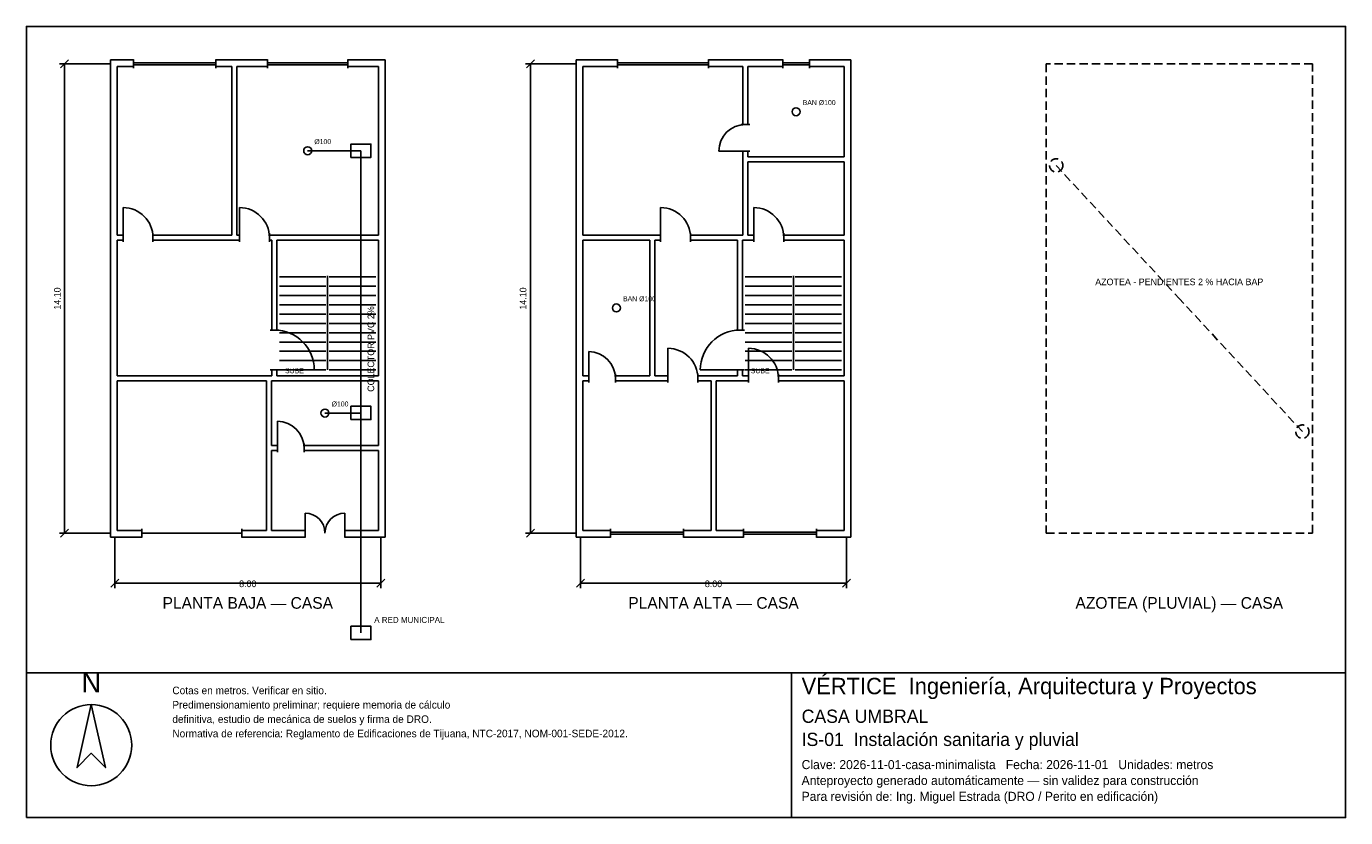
# Model space of a CAD drawing. Header units: metres. Extents: x -2.7 to 37, y -8.6 to 15.2.
import ezdxf
from ezdxf.enums import TextEntityAlignment as Align

# ---------------------------------------------------------------- set-up
doc = ezdxf.new("R2010")
doc.units = ezdxf.units.M
doc.header["$LTSCALE"] = 0.5
doc.linetypes.add('DASHED', pattern=[0.75, 0.5, -0.25])
for name, color, linetype in [('A-ESCALERA', 6, 'CONTINUOUS'), ('A-MUROS', 7, 'CONTINUOUS'), ('A-PUERTAS', 2, 'CONTINUOUS'), ('A-TEXTO', 3, 'CONTINUOUS'), ('A-VANOS', 4, 'CONTINUOUS'), ('COTAS', 8, 'CONTINUOUS'), ('I-TEXTO', 3, 'CONTINUOUS'), ('IS-PLUVIAL', 3, 'DASHED'), ('IS-REGISTROS', 34, 'CONTINUOUS'), ('IS-SANITARIA', 34, 'CONTINUOUS'), ('LAMINA', 9, 'CONTINUOUS')]:
    doc.layers.add(name, color=color, linetype=linetype)
doc.styles.get("Standard").update_dxf_attribs({"font": 'txt', "width": 0.9})

msp = doc.modelspace()

# ---------------------------------------------------------------- linework, layer by layer
at = {"layer": 'A-ESCALERA'}
for p, q in [((4.95, 7.703), (6.35, 7.703)), ((6.4, 4.903), (6.4, 7.733)), ((6.45, 7.703), (7.85, 7.703)), ((18.95, 7.703), (20.35, 7.703)), ((20.4, 4.903), (20.4, 7.733)), ((20.45, 7.703), (21.85, 7.703)), ((4.95, 7.423), (6.35, 7.423)), ((4.95, 7.143), (6.35, 7.143)), ((6.45, 7.423), (7.85, 7.423)), ((6.45, 7.143), (7.85, 7.143)), ((18.95, 7.423), (20.35, 7.423)), ((18.95, 7.143), (20.35, 7.143)), ((20.45, 7.423), (21.85, 7.423)), ((20.45, 7.143), (21.85, 7.143)), ((4.95, 6.863), (6.35, 6.863)), ((6.45, 6.863), (7.85, 6.863)), ((18.95, 6.863), (20.35, 6.863)), ((20.45, 6.863), (21.85, 6.863)), ((4.95, 6.583), (6.35, 6.583)), ((6.45, 6.583), (7.85, 6.583)), ((18.95, 6.583), (20.35, 6.583)), ((20.45, 6.583), (21.85, 6.583)), ((4.95, 6.303), (6.35, 6.303)), ((4.95, 6.023), (6.35, 6.023)), ((6.45, 6.303), (7.85, 6.303)), ((6.45, 6.023), (7.85, 6.023)), ((18.95, 6.303), (20.35, 6.303)), ((18.95, 6.023), (20.35, 6.023)), ((20.45, 6.303), (21.85, 6.303)), ((20.45, 6.023), (21.85, 6.023)), ((4.95, 5.743), (6.35, 5.743)), ((6.45, 5.743), (7.85, 5.743)), ((18.95, 5.743), (20.35, 5.743)), ((20.45, 5.743), (21.85, 5.743)), ((4.95, 5.463), (6.35, 5.463)), ((4.95, 5.183), (6.35, 5.183)), ((6.45, 5.463), (7.85, 5.463)), ((6.45, 5.183), (7.85, 5.183)), ((18.95, 5.463), (20.35, 5.463)), ((18.95, 5.183), (20.35, 5.183)), ((20.45, 5.463), (21.85, 5.463)), ((20.45, 5.183), (21.85, 5.183)), ((4.95, 4.903), (6.35, 4.903)), ((6.45, 4.903), (7.85, 4.903)), ((18.95, 4.903), (20.35, 4.903)), ((20.45, 4.903), (21.85, 4.903))]:
    msp.add_line(p, q, dxfattribs=at)
at = {"layer": 'A-MUROS'}
for p, q in [((-0.125, 14.225), (0.562, 14.225)), ((-0.125, -0.125), (-0.125, 14.225)), ((0.075, 14.025), (0.562, 14.025)), ((0.075, 8.958), (0.075, 14.025)), ((0.562, 13.97), (0.562, 14.23)), ((3.038, 13.97), (3.038, 14.23)), ((3.038, 14.225), (4.59, 14.225)), ((3.038, 14.025), (3.525, 14.025)), ((3.525, 8.958), (3.525, 14.025)), ((3.675, 14.025), (4.59, 14.025)), ((3.675, 8.958), (3.675, 14.025)), ((4.59, 13.97), (4.59, 14.23)), ((7.01, 13.97), (7.01, 14.23)), ((7.01, 14.225), (8.125, 14.225)), ((7.01, 14.025), (7.925, 14.025)), ((7.925, 8.958), (7.925, 14.025)), ((8.125, -0.125), (8.125, 14.225)), ((13.875, 14.225), (15.116, 14.225)), ((13.875, -0.125), (13.875, 14.225)), ((14.075, 14.025), (15.116, 14.025)), ((14.075, 8.958), (14.075, 14.025)), ((15.116, 13.97), (15.116, 14.23)), ((17.844, 13.97), (17.844, 14.23)), ((17.844, 14.225), (20.08, 14.225)), ((17.844, 14.025), (18.885, 14.025)), ((18.885, 12.281), (18.885, 14.025)), ((19.035, 14.025), (20.08, 14.025)), ((19.035, 12.281), (19.035, 14.025)), ((20.08, 13.97), (20.08, 14.23)), ((20.88, 13.97), (20.88, 14.23)), ((20.88, 14.225), (22.125, 14.225)), ((20.88, 14.025), (21.925, 14.025)), ((21.925, 11.306), (21.925, 14.025)), ((22.125, -0.125), (22.125, 14.225)), ((18.83, 12.281), (19.09, 12.281)), ((18.83, 11.481), (19.09, 11.481)), ((18.885, 8.958), (18.885, 11.481)), ((19.035, 11.306), (19.035, 11.481)), ((19.035, 11.306), (21.925, 11.306)), ((19.035, 11.156), (21.925, 11.156)), ((19.035, 8.958), (19.035, 11.156)), ((21.925, 8.958), (21.925, 11.156)), ((0.075, 8.958), (0.25, 8.958)), ((0.075, 8.808), (0.25, 8.808)), ((0.075, 4.728), (0.075, 8.808)), ((0.25, 8.753), (0.25, 9.013)), ((0.25, 8.753), (0.25, 9.013)), ((1.15, 8.753), (1.15, 9.013)), ((1.15, 8.753), (1.15, 9.013)), ((1.15, 8.958), (3.525, 8.958)), ((1.15, 8.808), (3.75, 8.808)), ((3.675, 8.958), (3.75, 8.958)), ((3.75, 8.753), (3.75, 9.013)), ((4.65, 8.753), (4.65, 9.013)), ((4.65, 8.958), (7.925, 8.958)), ((4.65, 8.808), (4.725, 8.808)), ((4.725, 6.103), (4.725, 8.808)), ((4.875, 8.808), (7.925, 8.808)), ((4.875, 6.103), (4.875, 8.808)), ((7.925, 4.728), (7.925, 8.808)), ((14.075, 8.958), (16.41, 8.958)), ((14.075, 8.808), (16.085, 8.808)), ((14.075, 4.728), (14.075, 8.808)), ((16.085, 4.728), (16.085, 8.808)), ((16.235, 8.808), (16.41, 8.808)), ((16.235, 4.728), (16.235, 8.808)), ((16.41, 8.753), (16.41, 9.013)), ((17.31, 8.753), (17.31, 9.013)), ((17.31, 8.958), (18.885, 8.958)), ((17.31, 8.808), (18.725, 8.808)), ((18.725, 6.103), (18.725, 8.808)), ((18.875, 8.808), (19.21, 8.808)), ((18.875, 6.103), (18.875, 8.808)), ((19.035, 8.958), (19.21, 8.958)), ((19.21, 8.753), (19.21, 9.013)), ((20.11, 8.753), (20.11, 9.013)), ((20.11, 8.958), (21.925, 8.958)), ((20.11, 8.808), (21.925, 8.808)), ((21.925, 4.728), (21.925, 8.808)), ((4.67, 6.103), (4.93, 6.103)), ((18.67, 6.103), (18.93, 6.103)), ((4.67, 4.903), (4.93, 4.903)), ((4.725, 4.728), (4.725, 4.903)), ((4.875, 4.728), (4.875, 4.903)), ((14.25, 4.523), (14.25, 4.783)), ((15.05, 4.523), (15.05, 4.783)), ((16.63, 4.523), (16.63, 4.783)), ((17.53, 4.523), (17.53, 4.783)), ((18.67, 4.903), (18.93, 4.903)), ((18.725, 4.728), (18.725, 4.903)), ((18.875, 4.728), (18.875, 4.903)), ((19.05, 4.523), (19.05, 4.783)), ((19.95, 4.523), (19.95, 4.783)), ((0.075, 4.728), (4.725, 4.728)), ((0.075, 4.578), (4.565, 4.578)), ((0.075, 0.075), (0.075, 4.578)), ((4.565, 0.075), (4.565, 4.578)), ((4.715, 4.578), (7.925, 4.578)), ((4.715, 2.634), (4.715, 4.578)), ((4.875, 4.728), (7.925, 4.728)), ((7.925, 2.634), (7.925, 4.578)), ((14.075, 4.728), (14.25, 4.728)), ((14.075, 4.578), (14.25, 4.578)), ((14.075, 0.075), (14.075, 4.578)), ((15.05, 4.728), (16.085, 4.728)), ((15.05, 4.578), (16.63, 4.578)), ((16.235, 4.728), (16.63, 4.728)), ((17.53, 4.728), (18.725, 4.728)), ((17.53, 4.578), (17.925, 4.578)), ((17.925, 0.075), (17.925, 4.578)), ((18.075, 4.578), (19.05, 4.578)), ((18.075, 0.075), (18.075, 4.578)), ((18.875, 4.728), (19.05, 4.728)), ((19.95, 4.728), (21.925, 4.728)), ((19.95, 4.578), (21.925, 4.578)), ((21.925, 0.075), (21.925, 4.578)), ((4.715, 2.634), (4.89, 2.634)), ((4.715, 2.484), (4.89, 2.484)), ((4.715, 0.075), (4.715, 2.484)), ((4.89, 2.429), (4.89, 2.689)), ((5.69, 2.429), (5.69, 2.689)), ((5.69, 2.634), (7.925, 2.634)), ((5.69, 2.484), (7.925, 2.484)), ((7.925, 0.075), (7.925, 2.484)), ((0.075, 0.075), (0.82, 0.075)), ((0.82, -0.13), (0.82, 0.13)), ((3.82, -0.13), (3.82, 0.13)), ((3.82, 0.075), (4.565, 0.075)), ((4.715, 0.075), (5.72, 0.075)), ((5.72, -0.13), (5.72, 0.13)), ((6.92, -0.13), (6.92, 0.13)), ((6.92, 0.075), (7.925, 0.075)), ((14.075, 0.075), (14.9, 0.075)), ((14.9, -0.13), (14.9, 0.13)), ((17.1, -0.13), (17.1, 0.13)), ((17.1, 0.075), (17.925, 0.075)), ((18.075, 0.075), (18.9, 0.075)), ((18.9, -0.13), (18.9, 0.13)), ((21.1, -0.13), (21.1, 0.13)), ((21.1, 0.075), (21.925, 0.075)), ((-0.125, -0.125), (0.82, -0.125)), ((3.82, -0.125), (5.72, -0.125)), ((6.92, -0.125), (8.125, -0.125)), ((13.875, -0.125), (14.9, -0.125)), ((17.1, -0.125), (18.9, -0.125)), ((21.1, -0.125), (22.125, -0.125))]:
    msp.add_line(p, q, dxfattribs=at)
at = {"layer": 'A-PUERTAS'}
for p, q in [((18.96, 11.481), (18.16, 11.481)), ((0.25, 8.883), (0.25, 9.783)), ((0.25, 8.883), (0.25, 9.783)), ((3.75, 8.883), (3.75, 9.783)), ((16.41, 8.883), (16.41, 9.783)), ((19.21, 8.883), (19.21, 9.783)), ((16.63, 4.653), (16.63, 5.553)), ((19.05, 4.653), (19.05, 5.553)), ((14.25, 4.653), (14.25, 5.453)), ((4.8, 4.903), (6, 4.903)), ((18.8, 4.903), (17.6, 4.903)), ((4.89, 2.559), (4.89, 3.359)), ((5.72, 0), (5.72, 0.6)), ((6.92, 0), (6.92, 0.6))]:
    msp.add_line(p, q, dxfattribs=at)
for centre, radius, start, end in [((18.96, 11.481), 0.8, 90, 180), ((0.25, 8.883), 0.9, 0, 90), ((0.25, 8.883), 0.9, 0, 90), ((3.75, 8.883), 0.9, 0, 90), ((16.41, 8.883), 0.9, 0, 90), ((19.21, 8.883), 0.9, 0, 90), ((4.8, 4.903), 1.2, 0, 90), ((18.8, 4.903), 1.2, 90, 180), ((16.63, 4.653), 0.9, 0, 90), ((19.05, 4.653), 0.9, 0, 90), ((14.25, 4.653), 0.8, 0, 90), ((4.89, 2.559), 0.8, 0, 90), ((5.72, 0), 0.6, 0, 90), ((6.92, 0), 0.6, 90, 180)]:
    msp.add_arc(centre, radius, start, end, dxfattribs=at)
at = {"layer": 'A-VANOS'}
for p, q in [((0.562, 14.13), (3.038, 14.13)), ((0.562, 14.07), (3.038, 14.07)), ((4.59, 14.13), (7.01, 14.13)), ((4.59, 14.07), (7.01, 14.07)), ((15.116, 14.13), (17.844, 14.13)), ((15.116, 14.07), (17.844, 14.07)), ((20.08, 14.13), (20.88, 14.13)), ((20.08, 14.07), (20.88, 14.07)), ((0.82, 0), (3.82, 0)), ((14.9, 0.03), (17.1, 0.03)), ((18.9, 0.03), (21.1, 0.03)), ((14.9, -0.03), (17.1, -0.03)), ((18.9, -0.03), (21.1, -0.03))]:
    msp.add_line(p, q, dxfattribs=at)
at = {"layer": 'COTAS'}
for p, q in [((-0.125, 14.1), (-1.655, 14.1)), ((-1.625, 13.98), (-1.385, 14.22)), ((-1.505, 0), (-1.505, 14.1)), ((13.875, 14.1), (12.345, 14.1)), ((12.375, 13.98), (12.615, 14.22)), ((12.495, 0), (12.495, 14.1)), ((-0.125, 0), (-1.655, 0)), ((-1.625, -0.12), (-1.385, 0.12)), ((13.875, 0), (12.345, 0)), ((12.375, -0.12), (12.615, 0.12)), ((0, -0.125), (0, -1.655)), ((8, -0.125), (8, -1.655)), ((14, -0.125), (14, -1.655)), ((22, -0.125), (22, -1.655)), ((-0.12, -1.625), (0.12, -1.385)), ((0, -1.505), (8, -1.505)), ((7.88, -1.625), (8.12, -1.385)), ((13.88, -1.625), (14.12, -1.385)), ((14, -1.505), (22, -1.505)), ((21.88, -1.625), (22.12, -1.385))]:
    msp.add_line(p, q, dxfattribs=at)
at = {"layer": 'IS-PLUVIAL'}
for p in [(28.3, 11.05), (35.7, 3.05)]:
    msp.add_line(p, (32, 7.05), dxfattribs=at)
msp.add_lwpolyline([(28, 0), (36, 0), (36, 14.1), (28, 14.1)], close=True, dxfattribs=at)
for centre in [(28.3, 11.05), (35.7, 3.05)]:
    msp.add_circle(centre, 0.2, dxfattribs=at)
at = {"layer": 'IS-REGISTROS'}
for points in [[(7.1, 11.29), (7.7, 11.29), (7.7, 11.69), (7.1, 11.69)], [(7.1, 3.41), (7.7, 3.41), (7.7, 3.81), (7.1, 3.81)], [(7.1, -3.2), (7.7, -3.2), (7.7, -2.8), (7.1, -2.8)]]:
    msp.add_lwpolyline(points, close=True, dxfattribs=at)
at = {"layer": 'IS-SANITARIA'}
for p, q in [((5.8, 11.4915), (7.4, 11.4915)), ((7.4, 11.4915), (7.4, -3)), ((6.32, 3.606), (7.4, 3.606))]:
    msp.add_line(p, q, dxfattribs=at)
for centre in [(20.48, 12.6655), (5.8, 11.4915), (15.08, 6.768), (6.32, 3.606)]:
    msp.add_circle(centre, 0.12, dxfattribs=at)
at = {"layer": 'LAMINA'}
msp.add_line((20.3449, -8.553), (20.3449, -4.2), dxfattribs=at)
for points in [[(-2.655, -4.2), (37, -4.2), (37, 15.23), (-2.655, 15.23)], [(-2.655, -8.553), (37, -8.553), (37, -4.2), (-2.655, -4.2)], [(-0.7048, -5.1577), (-1.1314, -7.0469), (-0.7048, -6.6203), (-0.2782, -7.0469)]]:
    msp.add_lwpolyline(points, close=True, dxfattribs=at)
msp.add_circle((-0.7048, -6.3765), 1.2189, dxfattribs=at)

# ---------------------------------------------------------------- texts
at = {"layer": 'A-ESCALERA'}
for p in [(5.12, 4.803), (19.12, 4.803)]:
    msp.add_text('SUBE', height=0.15, dxfattribs=at).set_placement(p)
at = {"layer": 'A-TEXTO'}
for s, p in [('PLANTA BAJA — CASA', (4, -2.275)), ('PLANTA ALTA — CASA', (18, -2.275)), ('AZOTEA (PLUVIAL) — CASA', (32, -2.275))]:
    msp.add_text(s, height=0.35, dxfattribs=at).set_placement(p, align=Align.CENTER)
at = {"layer": 'COTAS'}
for p in [(-1.625, 7.05), (12.375, 7.05)]:
    msp.add_text('14.10', height=0.2, rotation=90, dxfattribs=at).set_placement(p, align=Align.CENTER)
for p in [(4, -1.625), (18, -1.625)]:
    msp.add_text('8.00', height=0.2, dxfattribs=at).set_placement(p, align=Align.CENTER)
at = {"layer": 'I-TEXTO'}
for s, height, p in [('BAN Ø100', 0.15, (20.68, 12.8655)), ('Ø100', 0.15, (6, 11.6915)), ('BAN Ø100', 0.15, (15.28, 6.968)), ('Ø100', 0.15, (6.52, 3.806)), ('A RED MUNICIPAL', 0.18, (7.8, -2.7))]:
    msp.add_text(s, height=height, dxfattribs=at).set_placement(p)
msp.add_text('AZOTEA - PENDIENTES 2 % HACIA BAP', height=0.2, dxfattribs=at).set_placement((32, 7.45), align=Align.CENTER)
msp.add_text('COLECTOR PVC 2%', height=0.2, rotation=90, dxfattribs=at).set_placement((7.8, 4.2457))
at = {"layer": 'LAMINA'}
msp.add_text('N', height=0.6094, dxfattribs=at).set_placement((-0.7048, -4.792), align=Align.CENTER)
for s, height, p in [('VÉRTICE  Ingeniería, Arquitectura y Proyectos', 0.4921, (20.6477, -4.8435)), ('Cotas en metros. Verificar en sitio.', 0.2271, (1.7329, -4.8435)), ('Predimensionamiento preliminar; requiere memoria de cálculo', 0.2271, (1.7329, -5.275)), ('definitiva, estudio de mecánica de suelos y firma de DRO.', 0.2271, (1.7329, -5.7065)), ('CASA UMBRAL', 0.3975, (20.6477, -5.7046)), ('Normativa de referencia: Reglamento de Edificaciones de Tijuana, NTC-2017, NOM-001-SEDE-2012.', 0.2271, (1.7329, -6.138)), ('IS-01  Instalación sanitaria y pluvial', 0.3975, (20.6477, -6.4002)), ('Clave: 2026-11-01-casa-minimalista   Fecha: 2026-11-01   Unidades: metros', 0.2725, (20.6477, -7.0957)), ('Anteproyecto generado automáticamente — sin validez para construcción', 0.2725, (20.6477, -7.5727)), ('Para revisión de: Ing. Miguel Estrada (DRO / Perito en edificación)', 0.2725, (20.6477, -8.0496))]:
    msp.add_text(s, height=height, dxfattribs=at).set_placement(p)

doc.saveas('drawing.dxf')
